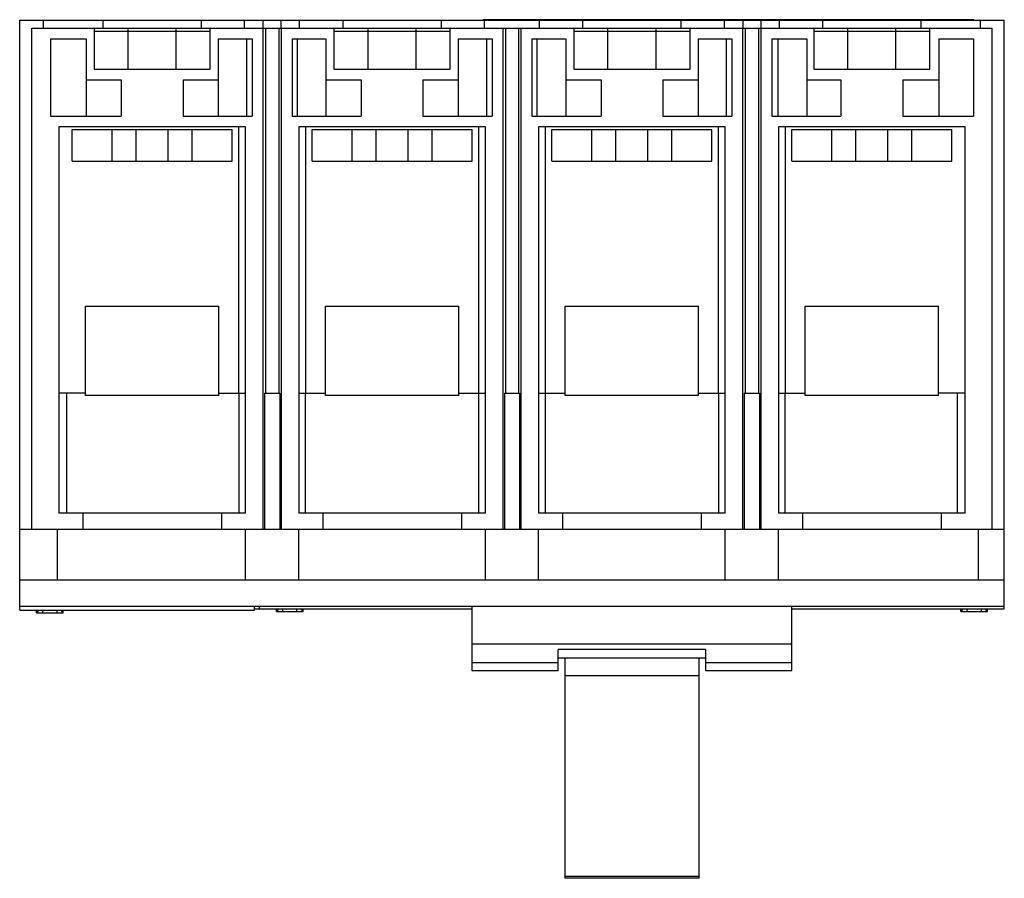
# Model space of a CAD drawing. Header units: millimetres. Extents: x 25 to 209, y 85 to 246.
import ezdxf

# ---------------------------------------------------------------- set-up
doc = ezdxf.new("R2010")
doc.units = ezdxf.units.MM
doc.header["$LTSCALE"] = 21.523934
doc.layers.get('0').update_dxf_attribs({"linetype": 'CONTINUOUS'})

msp = doc.modelspace()

# ---------------------------------------------------------------- linework, layer by layer
at = {"color": 7, "linetype": 'Continuous'}
for p, q in [((24.79, 135.92), (24.79, 246.37)), ((24.79, 246.37), (209.49, 246.37)), ((29.24, 244.87), (29.24, 246.37)), ((40.45, 244.87), (40.45, 246.37)), ((58.83, 246.37), (58.83, 244.87)), ((66.99, 244.87), (66.99, 246.37)), ((70.48, 244.87), (70.48, 246.37)), ((73.8, 246.37), (73.8, 244.87)), ((77.29, 244.87), (77.29, 246.37)), ((85.45, 244.87), (85.45, 246.37)), ((103.83, 246.37), (103.83, 244.87)), ((111.64, 246.44), (111.64, 246.37)), ((203.79, 246.44), (111.64, 246.44)), ((111.99, 244.87), (111.99, 246.37)), ((122.29, 244.87), (122.29, 246.37)), ((130.45, 244.87), (130.45, 246.37)), ((148.83, 246.37), (148.83, 244.87)), ((154.14, 246.37), (154.14, 246.44)), ((156.99, 244.87), (156.99, 246.37)), ((157.9, 246.44), (157.9, 246.37)), ((160.48, 244.87), (160.48, 246.37)), ((163.8, 246.37), (163.8, 244.87)), ((166.38, 246.44), (166.38, 246.37)), ((167.29, 244.87), (167.29, 246.37)), ((170.14, 246.44), (170.14, 246.37)), ((175.45, 244.87), (175.45, 246.37)), ((192.86, 246.44), (192.86, 246.37)), ((193.83, 246.37), (193.83, 244.87)), ((203.79, 246.44), (203.79, 246.37)), ((205.04, 244.87), (205.04, 246.37)), ((209.49, 135.92), (209.49, 246.37)), ((27.04, 150.87), (27.04, 244.87)), ((27.04, 244.87), (207.24, 244.87)), ((38.74, 244.87), (38.74, 237.17)), ((38.74, 244.27), (60.54, 244.27)), ((45.13, 237.17), (45.13, 244.87)), ((54.16, 237.17), (54.16, 244.87)), ((60.54, 237.17), (60.54, 244.87)), ((70.39, 244.87), (70.39, 150.87)), ((70.91, 244.87), (70.91, 176.37)), ((73.38, 244.87), (73.39, 176.37)), ((73.89, 150.87), (73.89, 244.87)), ((83.74, 244.87), (83.74, 237.17)), ((83.74, 244.27), (105.54, 244.27)), ((90.13, 237.17), (90.13, 244.87)), ((99.16, 237.17), (99.16, 244.87)), ((105.54, 237.17), (105.54, 244.87)), ((115.39, 244.87), (115.39, 150.87)), ((115.91, 244.87), (115.91, 176.37)), ((118.38, 244.87), (118.39, 176.37)), ((118.89, 150.87), (118.89, 244.87)), ((128.74, 244.87), (128.74, 237.17)), ((128.74, 244.27), (150.54, 244.27)), ((135.13, 237.17), (135.13, 244.87)), ((144.16, 237.17), (144.16, 244.87)), ((150.54, 237.17), (150.54, 244.87)), ((160.39, 244.87), (160.39, 150.87)), ((160.91, 244.87), (160.91, 176.37)), ((163.38, 244.87), (163.39, 176.37)), ((163.89, 150.87), (163.89, 244.87)), ((173.74, 244.87), (173.74, 237.17)), ((173.74, 244.27), (195.54, 244.27)), ((180.13, 237.17), (180.13, 244.87)), ((189.16, 237.17), (189.16, 244.87)), ((195.54, 237.17), (195.54, 244.87)), ((207.24, 150.87), (207.24, 244.87)), ((30.54, 242.87), (30.54, 228.37)), ((30.54, 242.87), (37.24, 242.87)), ((37.24, 242.87), (37.24, 228.37)), ((62.04, 242.87), (62.04, 228.37)), ((62.04, 242.87), (68.39, 242.87)), ((67.39, 228.37), (67.39, 242.87)), ((68.39, 242.87), (68.39, 228.37)), ((75.89, 242.87), (75.89, 228.37)), ((75.89, 242.87), (82.24, 242.87)), ((76.89, 228.37), (76.89, 242.87)), ((82.24, 242.87), (82.24, 228.37)), ((107.04, 242.87), (107.04, 228.37)), ((107.04, 242.87), (113.39, 242.87)), ((112.39, 228.37), (112.39, 242.87)), ((113.39, 242.87), (113.39, 228.37)), ((120.89, 242.87), (120.89, 228.37)), ((120.89, 242.87), (127.24, 242.87)), ((121.89, 228.37), (121.89, 242.87)), ((127.24, 242.87), (127.24, 228.37)), ((152.04, 242.87), (152.04, 228.37)), ((152.04, 242.87), (158.39, 242.87)), ((157.39, 228.37), (157.39, 242.87)), ((158.39, 242.87), (158.39, 228.37)), ((165.89, 242.87), (165.89, 228.37)), ((165.89, 242.87), (172.42, 242.87)), ((167.07, 228.37), (167.07, 242.87)), ((172.42, 242.87), (172.42, 228.37)), ((197.22, 242.87), (197.22, 228.37)), ((197.22, 242.87), (203.74, 242.87)), ((203.74, 242.87), (203.74, 228.37)), ((38.74, 237.17), (60.54, 237.17)), ((83.74, 237.17), (105.54, 237.17)), ((128.74, 237.17), (150.54, 237.17)), ((173.74, 237.17), (195.54, 237.17)), ((37.24, 235.17), (43.84, 235.17)), ((43.84, 235.17), (43.84, 228.37)), ((55.44, 235.17), (55.44, 228.37)), ((55.44, 235.17), (62.04, 235.17)), ((82.24, 235.17), (88.84, 235.17)), ((88.84, 235.17), (88.84, 228.37)), ((100.44, 235.17), (100.44, 228.37)), ((100.44, 235.17), (107.04, 235.17)), ((127.24, 235.17), (133.84, 235.17)), ((133.84, 235.17), (133.84, 228.37)), ((145.44, 235.17), (145.44, 228.37)), ((145.44, 235.17), (152.04, 235.17)), ((172.42, 235.17), (178.84, 235.17)), ((178.84, 235.17), (178.84, 228.37)), ((190.44, 235.17), (190.44, 228.37)), ((190.44, 235.17), (197.22, 235.17)), ((30.54, 228.37), (43.84, 228.37)), ((55.44, 228.37), (68.39, 228.37)), ((75.89, 228.37), (88.84, 228.37)), ((100.44, 228.37), (113.39, 228.37)), ((120.89, 228.37), (133.84, 228.37)), ((145.44, 228.37), (158.39, 228.37)), ((165.89, 228.37), (178.84, 228.37)), ((190.44, 228.37), (203.74, 228.37)), ((32.14, 226.37), (32.14, 153.87)), ((67.14, 226.37), (32.14, 226.37)), ((34.64, 219.87), (34.64, 225.87)), ((34.64, 225.87), (64.64, 225.87)), ((42.14, 219.87), (42.14, 225.87)), ((46.64, 219.87), (46.64, 225.87)), ((52.64, 219.87), (52.64, 225.87)), ((57.14, 219.87), (57.14, 225.87)), ((64.64, 219.87), (64.64, 225.87)), ((65.89, 176.37), (65.89, 226.37)), ((67.14, 153.87), (67.14, 226.37)), ((77.14, 226.37), (77.14, 153.87)), ((112.14, 226.37), (77.14, 226.37)), ((78.39, 226.37), (78.39, 176.37)), ((79.64, 219.87), (79.64, 225.87)), ((79.64, 225.87), (109.64, 225.87)), ((87.14, 219.87), (87.14, 225.87)), ((91.64, 219.87), (91.64, 225.87)), ((97.64, 219.87), (97.64, 225.87)), ((102.14, 219.87), (102.14, 225.87)), ((109.64, 219.87), (109.64, 225.87)), ((110.89, 176.37), (110.89, 226.37)), ((112.14, 153.87), (112.14, 226.37)), ((122.14, 226.37), (122.14, 153.87)), ((157.14, 226.37), (122.14, 226.37)), ((123.39, 226.37), (123.39, 176.37)), ((124.64, 219.87), (124.64, 225.87)), ((124.64, 225.87), (154.64, 225.87)), ((132.14, 219.87), (132.14, 225.87)), ((136.64, 219.87), (136.64, 225.87)), ((142.64, 219.87), (142.64, 225.87)), ((147.14, 219.87), (147.14, 225.87)), ((154.64, 219.87), (154.64, 225.87)), ((155.89, 176.37), (155.89, 226.37)), ((157.14, 153.87), (157.14, 226.37)), ((167.14, 226.37), (167.14, 153.87)), ((202.14, 226.37), (167.14, 226.37)), ((168.39, 226.37), (168.39, 176.37)), ((169.64, 219.87), (169.64, 225.87)), ((169.64, 225.87), (199.64, 225.87)), ((177.14, 219.87), (177.14, 225.87)), ((181.64, 219.87), (181.64, 225.87)), ((187.64, 219.87), (187.64, 225.87)), ((192.14, 219.87), (192.14, 225.87)), ((199.64, 219.87), (199.64, 225.87)), ((202.14, 153.87), (202.14, 226.37)), ((34.64, 219.87), (64.64, 219.87)), ((79.64, 219.87), (109.64, 219.87)), ((124.64, 219.87), (154.64, 219.87)), ((169.64, 219.87), (199.64, 219.87)), ((37.14, 175.92), (37.14, 192.67)), ((37.14, 192.67), (62.14, 192.67)), ((62.14, 175.92), (62.14, 192.67)), ((82.14, 175.92), (82.14, 192.67)), ((82.14, 192.67), (107.14, 192.67)), ((107.14, 175.92), (107.14, 192.67)), ((127.14, 175.92), (127.14, 192.67)), ((127.14, 192.67), (152.14, 192.67)), ((152.14, 175.92), (152.14, 192.67)), ((172.14, 192.67), (197.14, 192.67)), ((172.14, 175.92), (172.14, 192.67)), ((197.14, 175.92), (197.14, 192.67)), ((37.14, 176.37), (32.14, 176.37)), ((33.54, 176.37), (33.54, 153.87)), ((62.14, 175.92), (37.14, 175.92)), ((62.14, 176.37), (66.96, 176.37)), ((65.94, 153.87), (65.94, 176.37)), ((67.14, 176.37), (66.98, 176.37)), ((70.71, 176.37), (73.57, 176.37)), ((70.72, 176.37), (70.72, 150.87)), ((73.57, 176.37), (73.57, 150.87)), ((77.14, 176.37), (82.14, 176.37)), ((78.34, 176.37), (78.34, 153.87)), ((107.14, 175.92), (82.14, 175.92)), ((107.14, 176.37), (111.96, 176.37)), ((110.94, 153.87), (110.94, 176.37)), ((112.14, 176.37), (111.98, 176.37)), ((115.71, 176.37), (118.57, 176.37)), ((115.72, 176.37), (115.72, 150.87)), ((118.57, 176.37), (118.57, 150.87)), ((122.14, 176.37), (127.14, 176.37)), ((123.34, 176.37), (123.34, 153.87)), ((152.14, 175.92), (127.14, 175.92)), ((152.14, 176.37), (156.96, 176.37)), ((155.94, 153.87), (155.94, 176.37)), ((157.14, 176.37), (156.98, 176.37)), ((160.71, 176.37), (163.57, 176.37)), ((160.72, 176.37), (160.72, 150.87)), ((163.57, 176.37), (163.57, 150.87)), ((167.14, 176.37), (172.14, 176.37)), ((168.34, 176.37), (168.34, 153.87)), ((197.14, 175.92), (172.14, 175.92)), ((202.14, 176.37), (197.14, 176.37)), ((200.74, 153.87), (200.74, 176.37)), ((67.14, 153.87), (32.14, 153.87)), ((36.64, 153.87), (36.64, 150.87)), ((62.64, 153.87), (62.64, 150.87)), ((112.14, 153.87), (77.14, 153.87)), ((81.64, 153.87), (81.64, 150.87)), ((107.64, 153.87), (107.64, 150.87)), ((157.14, 153.87), (122.14, 153.87)), ((126.64, 153.87), (126.64, 150.87)), ((152.64, 153.87), (152.64, 150.87)), ((202.14, 153.87), (167.14, 153.87)), ((171.64, 153.87), (171.64, 150.87)), ((197.64, 153.87), (197.64, 150.87)), ((24.79, 150.87), (209.49, 150.87)), ((31.89, 141.37), (31.89, 150.87)), ((67.14, 141.37), (67.14, 150.87)), ((77.14, 141.37), (77.14, 150.87)), ((112.14, 141.37), (112.14, 150.87)), ((122.14, 141.37), (122.14, 150.87)), ((157.14, 141.37), (157.14, 150.87)), ((167.14, 141.37), (167.14, 150.87)), ((204.64, 141.37), (204.64, 150.87)), ((24.79, 141.37), (209.49, 141.37)), ((209.49, 136.37), (24.79, 136.37)), ((24.81, 135.69), (24.81, 136.37)), ((24.81, 135.69), (68.86, 135.69)), ((27.96, 135.19), (27.96, 135.69)), ((27.96, 135.19), (28.46, 135.69)), ((27.96, 135.19), (32.96, 135.19)), ((29.16, 135.19), (29.16, 135.69)), ((31.76, 135.69), (31.76, 135.19)), ((32.46, 135.69), (32.96, 135.19)), ((32.96, 135.19), (32.96, 135.69)), ((68.86, 135.69), (68.86, 136.37)), ((68.86, 135.92), (109.62, 135.92)), ((69.79, 135.92), (69.79, 136.37)), ((72.94, 135.42), (72.94, 135.92)), ((72.94, 135.42), (73.44, 135.92)), ((72.94, 135.42), (77.94, 135.42)), ((74.14, 135.42), (74.14, 135.92)), ((76.74, 135.92), (76.74, 135.42)), ((77.44, 135.92), (77.94, 135.42)), ((77.94, 135.42), (77.94, 135.92)), ((109.62, 136.37), (109.62, 124.37)), ((169.62, 124.37), (169.62, 136.37)), ((169.62, 135.92), (209.49, 135.92)), ((201.34, 135.42), (201.84, 135.92)), ((201.34, 135.42), (201.34, 135.92)), ((201.34, 135.42), (206.34, 135.42)), ((202.54, 135.42), (202.54, 135.92)), ((205.14, 135.92), (205.14, 135.42)), ((205.84, 135.92), (206.34, 135.42)), ((206.34, 135.42), (206.34, 135.92)), ((109.62, 129.37), (169.62, 129.37)), ((153.42, 128.27), (125.82, 128.27)), ((125.82, 124.37), (125.82, 128.27)), ((153.42, 128.27), (153.42, 124.37)), ((109.62, 125.86), (125.82, 125.86)), ((153.42, 126.67), (125.82, 126.67)), ((127.02, 126.67), (127.02, 85.37)), ((152.22, 85.37), (152.22, 126.67)), ((153.42, 125.86), (169.62, 125.86)), ((109.62, 124.37), (125.82, 124.37)), ((153.42, 124.37), (169.62, 124.37)), ((127.02, 123.43), (152.22, 123.43)), ((127.02, 85.77), (152.22, 85.77)), ((152.22, 85.37), (127.02, 85.37))]:
    msp.add_line(p, q, dxfattribs=at)

doc.saveas('drawing.dxf')
